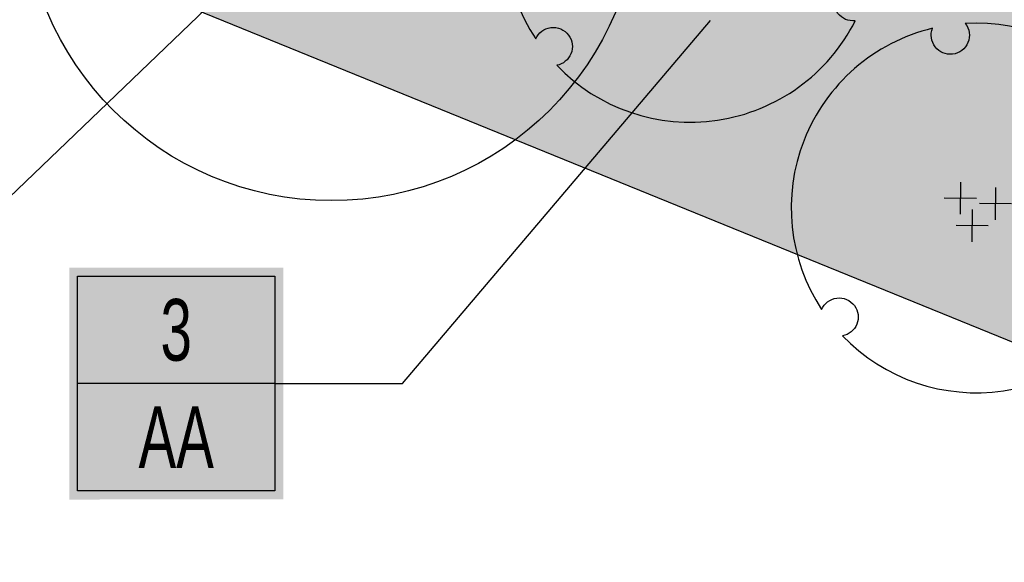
# Model space of a CAD drawing. Extents: x 1609557 to 1611883, y 574690 to 575242.
# Tile 14 of 43: x 1610172 to 1610212, y 574970 to 574992. Entities that reach past the tile are written whole.
import ezdxf
from ezdxf.enums import TextEntityAlignment as Align

# ---------------------------------------------------------------- set-up
doc = ezdxf.new("R2010")
doc.units = 0
doc.header["$MEASUREMENT"] = 0
doc.layers.add('L-ANNO-NOTE', color=2, linetype='Continuous', lineweight=25)
doc.layers.add('L-ANNO-TTLB-NPLT', color=8, linetype='Continuous', plot=False)
doc.layers.add('L-PLNT-NPLT', color=21, linetype='Continuous', plot=False)
for name, color, linetype in [('L-PLNT-BASE', 2, 'Continuous'), ('L-PLNT-BID-ADD', 2, 'Continuous'), ('L-PLNT-SEED', 2, 'Continuous'), ('L-PLNT-TREE', 5, 'Continuous'), ('L-PLNT-TREE-PLAN', 7, 'Continuous'), ('L-STON', 3, 'Continuous')]:
    doc.layers.add(name, color=color, linetype=linetype)
doc.styles.add('RDG_Standard', font='ARIALN.TTF')
doc.styles.add('X-HLVM1S', font='ARIALN.TTF')

# ---------------------------------------------------------------- blocks, each defined once
blk = doc.blocks.new('PLNT-TREE-ORN-MULT')
at = {"layer": 'L-PLNT-TREE-PLAN', "color": 0, "extrusion": (5.028865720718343e-15, -4.300868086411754e-18, -1)}
for p, q in [((-0.04255343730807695, 0.06981336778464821), (-0.04335550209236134, -0.01725964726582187)), ((0.0527482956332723, 0.05509634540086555), (0.05194623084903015, -0.03197666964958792)), ((0.0005820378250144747, 0.02587582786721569), (-0.08649097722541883, 0.02667789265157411)), ((0.09588377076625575, 0.01115880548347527), (0.008810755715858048, 0.01196087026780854)), ((-0.01043609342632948, -0.004455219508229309), (-0.01123815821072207, -0.09152823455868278)), ((0.03269938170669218, -0.04839275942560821), (-0.05437363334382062, -0.04759069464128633))]:
    blk.add_line(p, q, dxfattribs=at)
at = {"layer": 'L-PLNT-TREE-PLAN', "color": 0}
blk.add_lwpolyline([(-0.02937539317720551, 0.4991363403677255, -0.2718992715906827), (-0.02216410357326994, 0.4473752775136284, -0.2718992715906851), (-0.06385349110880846, 0.4158601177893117, -0.2633037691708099), (-0.1106958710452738, 0.4355865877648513, -0.2633037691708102), (-0.1179077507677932, 0.4858989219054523, 0.518932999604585), (-0.417688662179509, -0.2748384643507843, -0.2647662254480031), (-0.3769914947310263, -0.2439824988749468, -0.2718992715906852), (-0.3288538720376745, -0.2643289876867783, -0.2633037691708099), (-0.3225163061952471, -0.3147589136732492, -0.2556770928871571), (-0.3610273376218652, -0.3459179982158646, 0.5174068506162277), (0.4463127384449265, -0.2253995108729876, -0.2652179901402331), (0.3991555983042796, -0.2055931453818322, -0.2718992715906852), (0.3927073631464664, -0.1537314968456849, -0.2633037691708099), (0.4332121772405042, -0.1230280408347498, -0.2575414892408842), (0.4796847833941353, -0.1410762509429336, 0.5192192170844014)], format="xyb", close=True, dxfattribs=at)
at = {"layer": 'L-PLNT-NPLT', "style": 'RDG_Standard'}
blk.add_attdef('KEY', (0.1024455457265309, 0.1900547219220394), '', height=0.046875, dxfattribs=at)
at = {"layer": 'L-PLNT-NPLT', "style": 'RDG_Standard', "flags": 1}
for tag, p in [('BOTANICAL', (0.1024455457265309, 0.1153563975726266)), ('COMMON', (0.1024455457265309, 0.04065807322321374)), ('SIZE', (0.1024455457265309, -0.03404025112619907)), ('CONDITION', (0.1024455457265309, -0.1087385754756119)), ('NOTES', (0.1024455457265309, -0.1834368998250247)), ('SORT', (0.1024455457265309, -0.2581352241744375))]:
    blk.add_attdef(tag, p, '', height=0.046875, dxfattribs=at)
blk = doc.blocks.new('*U85')
at = {"true_color": 0xffffff}
blk.add_hatch(color=7, dxfattribs=at).paths.add_polyline_path([(-0.5466215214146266, 0.2352818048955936), (-0.1124215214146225, 0.2352818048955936), (-0.1124215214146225, -0.2349535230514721), (-0.5466215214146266, -0.2352818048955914)])
at = {"color": 3}
for points in [[(-0.12953889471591, 1.110223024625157e-15), (0.1295388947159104, -1.110223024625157e-15), (0.7539028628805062, 0.7365528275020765)], [(-0.1295215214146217, 1.110223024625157e-15), (-0.5295215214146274, 1.110223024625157e-15)]]:
    blk.add_lwpolyline(points, dxfattribs=at)
blk.add_lwpolyline([(-0.5295215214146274, 0.2178535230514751), (-0.1295215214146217, 0.2178535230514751), (-0.1295215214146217, -0.2178535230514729), (-0.5295215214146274, -0.2178535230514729)], close=True, dxfattribs=at)
at = {"color": 1, "style": 'X-HLVM1S', "width": 0.8, "flags": 8}
for tag, p in [('PLANTNUMBER', (-0.329530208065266, 0.1089267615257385)), ('SPECIESTYPE', (-0.32953020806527, -0.1089267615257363))]:
    blk.add_attdef(tag, text='', height=0.125, dxfattribs=at).set_placement(p, align=Align.MIDDLE_CENTER)
blk = doc.blocks.new('PLNT-TREE-DEC-OVAL')
at = {"layer": 'L-PLNT-TREE-PLAN'}
h = blk.add_hatch(color=0, dxfattribs=at)
edge = h.paths.add_edge_path()
edge.add_arc((0, 0), 0.0093634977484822, 0, 360)
at = {"layer": 'L-PLNT-TREE-PLAN', "color": 0}
for radius in [0.5, 0.0093634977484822]:
    blk.add_circle((0, 0), radius, dxfattribs=at)
at = {"layer": 'L-PLNT-NPLT', "style": 'RDG_Standard'}
blk.add_attdef('KEY', (0.102445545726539, 0.1900547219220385), '', height=0.046875, dxfattribs=at)
at = {"layer": 'L-PLNT-NPLT', "style": 'RDG_Standard', "flags": 1}
for tag, p in [('BOTANICAL', (0.102445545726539, 0.1153563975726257)), ('COMMON', (0.102445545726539, 0.04065807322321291)), ('SIZE', (0.102445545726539, -0.03404025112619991)), ('CONDITION', (0.102445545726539, -0.1087385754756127)), ('NOTES', (0.102445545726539, -0.1834368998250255)), ('SORT', (0.102445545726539, -0.2581352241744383))]:
    blk.add_attdef(tag, p, '', height=0.046875, dxfattribs=at)
blk = doc.blocks.new('*U113')
at = {"true_color": 0xffffff}
blk.add_hatch(color=7, dxfattribs=at).paths.add_polyline_path([(0.1124388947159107, 0.2352818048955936), (0.5466388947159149, 0.2352818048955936), (0.5466388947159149, -0.2349535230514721), (0.1124388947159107, -0.2352818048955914)])
at = {"color": 3}
for points in [[(0.12953889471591, 1.110223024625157e-15), (-0.1295388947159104, -1.110223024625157e-15), (-1.279109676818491, 1.10337036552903)], [(0.5295388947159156, 1.110223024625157e-15), (0.12953889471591, 1.110223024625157e-15)]]:
    blk.add_lwpolyline(points, dxfattribs=at)
blk.add_lwpolyline([(0.12953889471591, 0.2178535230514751), (0.5295388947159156, 0.2178535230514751), (0.5295388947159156, -0.2178535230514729), (0.12953889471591, -0.2178535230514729)], close=True, dxfattribs=at)
at = {"color": 1, "style": 'X-HLVM1S', "width": 0.8, "flags": 8}
for tag, p in [('PLANTNUMBER', (0.3295302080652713, 0.1089267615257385)), ('SPECIESTYPE', (0.3295302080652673, -0.1089267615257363))]:
    blk.add_attdef(tag, text='', height=0.125, dxfattribs=at).set_placement(p, align=Align.MIDDLE_CENTER)
blk = doc.blocks.new('base bid')
at = {"layer": 'L-PLNT-SEED'}
h = blk.add_hatch(dxfattribs=at)
h.set_pattern_fill('ANSI31', color=256, scale=10)
h.set_pattern_definition([(45, (150.2332058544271, -144.2689704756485), (-0.8838834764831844, 0.8838834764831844), [])])
edge = h.paths.add_edge_path()
edge.add_arc((618.8863025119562, -30.30258975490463), 1.015633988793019, 53.56259994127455, 119.7169013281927)
edge.add_arc((604.8375250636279, -3.650523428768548), 29.11303063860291, 189.3697585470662, 297.72745904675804, ccw=False)
edge.add_arc((570.2035708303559, -9.42934627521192), 5.999999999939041, 9.972662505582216, 101.7879303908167)
edge.add_arc((539.35580430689, 138.3861309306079), 145.0000000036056, 248.93301401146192, 281.7879303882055, ccw=False)
edge.add_arc((475.8941253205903, -24.71594292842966), 30.01817304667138, 67.80410625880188, 127.606428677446)
edge.add_arc((414.8510998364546, 54.51400046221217), 70.00000000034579, 234.3621781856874, 307.6152423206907, ccw=False)
edge.add_arc((339.1053539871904, -51.13912058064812), 60.00000000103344, 54.36217818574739, 102.9413701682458)
edge.add_arc((298.7936556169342, 124.2888332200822), 119.9999999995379, 269.47738466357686, 282.94137016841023, ccw=False)
edge.add_arc((297.6535016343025, -0.7059668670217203), 5.00000000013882, 89.47738466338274, 125.4332877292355)
edge.add_arc((292.4357098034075, 6.627153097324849), 3.999999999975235, 266.90698341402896, 305.43328772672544, ccw=False)
edge.add_arc((298.7936556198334, 124.2888332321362), 121.8333333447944, 234.5171921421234, 266.90698341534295, ccw=False)
edge.add_arc((230.3962784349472, 28.3383603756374), 3.999999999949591, 197.7889517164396, 234.51719214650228, ccw=False)
edge.add_arc((221.8265835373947, 25.58875506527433), 5.000000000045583, 17.78895171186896, 57.33646437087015)
edge.add_arc((192.1428275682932, -20.71323875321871), 60.0000000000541, 57.33646437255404, 95.53005168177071)
edge.add_line((186.3607580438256, 39.00750866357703), (186.1700039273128, 38.98934755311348))
edge.add_arc((180.5786885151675, 98.72825606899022), 59.99999998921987, 247.789464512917, 275.34707114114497, ccw=False)
edge.add_arc((156.0079716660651, 38.55118508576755), 4.999999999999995, 67.78946452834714, 159.470690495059)
edge.add_arc((167.6572125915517, 34.18891891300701), 17.43921944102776, 159.4706905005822, 205.3160390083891)
edge.add_line((151.892805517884, 26.73171807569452), (158.8874708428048, 11.94510390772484))
edge.add_arc((154.3676564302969, 9.807049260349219), 4.999999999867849, -5.277370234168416, 25.316038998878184, ccw=False)
edge.add_line((159.3464619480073, 9.347162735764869), (159.2120745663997, 7.892263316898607))
edge.add_arc((164.1908800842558, 7.432376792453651), 5.000000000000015, 174.7226297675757, 288.8249053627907)
edge.add_arc((171.9821321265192, -15.42170740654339), 19.14565743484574, 39.949937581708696, 108.82490536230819, ccw=False)
edge.add_arc((190.4923328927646, 0.08265457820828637), 5.000000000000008, 219.9499375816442, 260.1090579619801)
edge.add_arc((151.2221834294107, -225.1353719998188), 223.6160627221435, 64.00658706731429, 80.10905796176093, ccw=False)
edge.add_arc((365.507981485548, 214.5410112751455), 265.4991911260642, 244.0252345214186, 287.9078035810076)
edge.add_arc((486.119061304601, -158.9674474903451), 127.0000000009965, 64.50460080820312, 107.8712941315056, ccw=False)
edge.add_arc((486.1190613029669, -158.9674474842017), 126.9999999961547, 61.264920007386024, 64.50460080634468, ccw=False)
edge.add_arc((625.5395918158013, 95.3196258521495), 162.9999999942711, 241.2649200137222, 271.4988119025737)
edge.add_arc((632.209427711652, -159.5931303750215), 92.00000000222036, 40.598662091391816, 91.49881190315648, ccw=False)
edge.add_arc((804.5674639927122, -11.87140776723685), 134.999999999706, 220.5986620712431, 258.7316317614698)
edge.add_arc((779.1648480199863, -139.3653570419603), 4.999999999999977, 258.7316317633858, 370.3232354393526)
edge.add_line((784.0839102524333, -138.4693510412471), (782.9414253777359, -132.1971227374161))
edge.add_arc((776.8266279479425, -133.3109316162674), 6.21540970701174, 10.32323543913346, 70.94929946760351)
edge.add_arc((781.0222398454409, -121.1609270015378), 6.638608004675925, 186.8673162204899, 250.9492994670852, ccw=False)
edge.add_arc((810.6261729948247, -117.5955908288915), 36.45646305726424, 178.6613906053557, 186.867316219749, ccw=False)
edge.add_arc((765.0365062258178, -116.5302791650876), 9.145648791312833, 358.6613906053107, 428.1020102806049)
edge.add_arc((770.7768630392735, -102.2492452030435), 6.245895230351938, 201.7173952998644, 248.10201028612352, ccw=False)
edge.add_arc((760.3291983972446, -106.4105506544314), 5.000000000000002, 21.71739529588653, 78.0838911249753)
edge.add_arc((785.2377233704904, 11.62438980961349), 115.6344966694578, 225.374426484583, 258.0838911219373, ccw=False)
edge.add_arc((642.0705309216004, -130.5235531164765), 86.12889410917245, 44.0178143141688, 83.09250781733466)
edge.add_arc((661.4880895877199, 16.8794886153), 62.55870457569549, 227.8289389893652, 261.67372428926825, ccw=False)
at = {"layer": 'L-STON'}
h = blk.add_hatch(dxfattribs=at)
h.set_pattern_fill('GRASS', color=256, scale=2)
h.set_pattern_definition([(90, (-3.71114620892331, -150.6996880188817), (-1.414213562, 1.414213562), [0.375, -2.453427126]), (45, (-3.71114620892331, -150.6996880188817), (-1.414213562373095, 1.414213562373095), [0.375, -1.625]), (135, (-3.71114620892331, -150.6996880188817), (-1.414213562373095, -1.414213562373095), [0.375, -1.625])])
edge = h.paths.add_edge_path(flags=16)
edge.add_arc((618.8863025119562, -30.30258975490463), 1.015633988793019, 53.56259994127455, 119.7169013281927)
edge.add_arc((604.8375250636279, -3.650523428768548), 29.11303063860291, 189.3697585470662, 297.72745904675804, ccw=False)
edge.add_arc((570.2035708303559, -9.42934627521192), 5.999999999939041, 9.972662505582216, 101.7879303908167)
edge.add_arc((539.35580430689, 138.3861309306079), 145.0000000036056, 248.93301401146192, 281.7879303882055, ccw=False)
edge.add_arc((475.8941253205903, -24.71594292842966), 30.01817304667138, 67.80410625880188, 127.606428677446)
edge.add_arc((414.8510998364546, 54.51400046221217), 70.00000000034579, 234.3621781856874, 307.6152423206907, ccw=False)
edge.add_arc((339.1053539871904, -51.13912058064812), 60.00000000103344, 54.36217818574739, 102.9413701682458)
edge.add_arc((298.7936556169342, 124.2888332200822), 119.9999999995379, 269.47738466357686, 282.94137016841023, ccw=False)
edge.add_arc((297.6535016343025, -0.7059668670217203), 5.00000000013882, 89.47738466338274, 125.4332877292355)
edge.add_arc((292.4357098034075, 6.627153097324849), 3.999999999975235, 266.90698341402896, 305.43328772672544, ccw=False)
edge.add_arc((298.7936556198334, 124.2888332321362), 121.8333333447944, 234.5171921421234, 266.90698341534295, ccw=False)
edge.add_arc((230.3962784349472, 28.3383603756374), 3.999999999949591, 197.7889517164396, 234.51719214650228, ccw=False)
edge.add_arc((221.8265835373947, 25.58875506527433), 5.000000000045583, 17.78895171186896, 57.33646437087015)
edge.add_arc((192.1428275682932, -20.71323875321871), 60.0000000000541, 57.33646437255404, 95.53005168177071)
edge.add_line((186.3607580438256, 39.00750866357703), (186.1700039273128, 38.98934755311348))
edge.add_arc((180.5786885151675, 98.72825606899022), 59.99999998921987, 247.789464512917, 275.34707114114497, ccw=False)
edge.add_arc((156.0079716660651, 38.55118508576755), 4.999999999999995, 67.78946452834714, 159.470690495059)
edge.add_arc((167.6572125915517, 34.18891891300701), 17.43921944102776, 159.4706905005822, 205.3160390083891)
edge.add_line((151.892805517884, 26.73171807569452), (158.8874708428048, 11.94510390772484))
edge.add_arc((154.3676564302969, 9.807049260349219), 4.999999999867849, -5.277370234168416, 25.316038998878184, ccw=False)
edge.add_line((159.3464619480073, 9.347162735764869), (159.2120745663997, 7.892263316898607))
edge.add_arc((164.1908800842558, 7.432376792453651), 5.000000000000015, 174.7226297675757, 288.8249053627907)
edge.add_arc((171.9821321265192, -15.42170740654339), 19.14565743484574, 39.949937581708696, 108.82490536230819, ccw=False)
edge.add_arc((190.4923328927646, 0.08265457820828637), 5.000000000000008, 219.9499375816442, 260.1090579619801)
edge.add_arc((151.2221834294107, -225.1353719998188), 223.6160627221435, 64.00658706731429, 80.10905796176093, ccw=False)
edge.add_arc((365.507981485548, 214.5410112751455), 265.4991911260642, 244.0252345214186, 287.9078035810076)
edge.add_arc((486.119061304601, -158.9674474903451), 127.0000000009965, 64.50460080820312, 107.8712941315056, ccw=False)
edge.add_arc((486.1190613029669, -158.9674474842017), 126.9999999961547, 61.264920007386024, 64.50460080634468, ccw=False)
edge.add_arc((625.5395918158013, 95.3196258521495), 162.9999999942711, 241.2649200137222, 271.4988119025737)
edge.add_arc((632.209427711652, -159.5931303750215), 92.00000000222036, 40.598662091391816, 91.49881190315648, ccw=False)
edge.add_arc((804.5674639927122, -11.87140776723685), 134.999999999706, 220.5986620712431, 258.7316317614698)
edge.add_arc((779.1648480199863, -139.3653570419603), 4.999999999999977, 258.7316317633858, 370.3232354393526)
edge.add_line((784.0839102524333, -138.4693510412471), (782.9414253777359, -132.1971227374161))
edge.add_arc((776.8266279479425, -133.3109316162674), 6.21540970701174, 10.32323543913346, 70.94929946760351)
edge.add_arc((781.0222398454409, -121.1609270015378), 6.638608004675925, 186.8673162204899, 250.9492994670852, ccw=False)
edge.add_arc((810.6261729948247, -117.5955908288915), 36.45646305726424, 178.6613906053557, 186.867316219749, ccw=False)
edge.add_arc((765.0365062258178, -116.5302791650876), 9.145648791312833, 358.6613906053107, 428.1020102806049)
edge.add_arc((770.7768630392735, -102.2492452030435), 6.245895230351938, 201.7173952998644, 248.10201028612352, ccw=False)
edge.add_arc((760.3291983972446, -106.4105506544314), 5.000000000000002, 21.71739529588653, 78.0838911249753)
edge.add_arc((785.2377233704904, 11.62438980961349), 115.6344966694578, 225.374426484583, 258.0838911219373, ccw=False)
edge.add_arc((642.0705309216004, -130.5235531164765), 86.12889410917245, 44.0178143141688, 83.09250781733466)
edge.add_arc((661.4880895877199, 16.8794886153), 62.55870457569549, 227.8289389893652, 261.67372428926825, ccw=False)
edge = h.paths.add_edge_path()
edge.add_arc((661.4880895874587, 16.8794886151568), 58.55870457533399, 228.8865744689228, 261.6266150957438)
edge.add_arc((642.0705309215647, -130.5235531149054), 90.1288941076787, 44.04852607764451, 83.06014555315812, ccw=False)
edge.add_arc((785.2377233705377, 11.62438981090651), 111.6344966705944, 225.3982424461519, 282.6823883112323)
edge.add_arc((811.9353492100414, -107.0123411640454), 9.969110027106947, 16.319136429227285, 102.68238831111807, ccw=False)
edge.add_arc((865.5003203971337, -91.27441045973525), 45.85999714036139, 196.3851008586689, 256.0268237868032)
edge.add_arc((853.7026135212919, -138.6869781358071), 2.998343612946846, -68.92306818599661, 76.02682378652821, ccw=False)
edge.add_arc((804.5674639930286, -11.87140776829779), 138.9999999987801, 276.97243690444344, 291.1768356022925, ccw=False)
edge.add_arc((809.8878398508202, -159.6371798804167), 15.14565743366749, 40.28843071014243, 143.8357105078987)
edge.add_arc((804.5674639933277, -11.87140776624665), 139.0000000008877, 220.5986620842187, 267.151704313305, ccw=False)
edge.add_arc((632.2094277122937, -159.593130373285), 88.00000000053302, 40.59866207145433, 91.49881190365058)
edge.add_arc((625.5395918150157, 95.31962585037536), 166.9999999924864, 241.2649200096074, 271.4988119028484, ccw=False)
edge.add_arc((486.119061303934, -158.9674474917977), 123.0000000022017, 61.26492001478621, 107.8712941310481)
edge.add_arc((365.5043407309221, 214.5655925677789), 269.5237002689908, 249.6041407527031, 287.9063914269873, ccw=False)
edge.add_arc((365.9698800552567, 215.5476255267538), 270.6064256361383, 244.030657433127, 249.5842146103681, ccw=False)
edge.add_arc((154.4480504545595, -218.0632359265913), 211.8456146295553, 63.95216514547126, 70.08311154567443)
edge.add_arc((151.0554869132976, -225.5060928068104), 219.9999696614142, 69.91273766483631, 81.04841856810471)
edge.add_arc((171.9821321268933, -15.4217074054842), 15.14565743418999, 28.53936112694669, 140.0836133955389)
edge.add_arc((149.966357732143, -196.3326169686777), 190.9128533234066, 86.87746046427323, 97.39858245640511)
edge.add_arc((158.8098743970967, -264.4371158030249), 259.5891268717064, 97.39858245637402, 105.1312620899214)
edge.add_arc((35.53181350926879, 191.4625140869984), 212.6840491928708, 282.20007420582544, 285.13126208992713, ccw=False)
edge.add_arc((54.86326487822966, 102.0515709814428), 121.2071572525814, 277.0715209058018, 282.2000742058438, ccw=False)
edge.add_arc((51.95215365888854, 125.518462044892), 144.853923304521, 248.75498744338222, 277.07152089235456, ccw=False)
edge.add_arc((1.280879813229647, -4.833150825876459), 5.000000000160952, 104.84327763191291, 248.6841357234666, ccw=False)
edge.add_arc((-45.59932130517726, 172.0601694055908), 177.9999999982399, 284.8432776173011, 307.7565667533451)
edge.add_arc((-93.52873311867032, 250.2739725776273), 269.370478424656, 305.6296898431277, 316.0769376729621)
edge.add_arc((118.7785447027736, 46.36607813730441), 25.00104146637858, 39.91773842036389, 137.0089859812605, ccw=False)
edge.add_arc((180.5786885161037, 98.72825607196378), 55.99999999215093, 220.4330820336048, 235.0336811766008)
edge.add_arc((180.5786885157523, 98.72825607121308), 55.99999999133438, 235.0336811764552, 275.530051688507)
edge.add_arc((192.1428275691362, -20.71323875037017), 63.99999999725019, 53.66505559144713, 95.53005168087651, ccw=False)
edge.add_arc((298.7936556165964, 124.2888332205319), 116.0000000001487, 233.6650555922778, 282.9413701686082)
edge.add_arc((339.1053539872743, -51.13912058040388), 64.00000000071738, 54.3621781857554, 102.94137016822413, ccw=False)
edge.add_arc((414.8510998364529, 54.5140004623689), 66.0000000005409, 234.3621781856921, 307.6152423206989)
edge.add_arc((475.8942029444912, -24.71651629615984), 34.01867460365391, 67.87353367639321, 127.60697928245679, ccw=False)
edge.add_arc((539.3558043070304, 138.3861309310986), 141.0000000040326, 248.9484073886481, 281.7879303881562)
edge.add_arc((570.2035708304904, -9.429346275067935), 9.999999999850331, 9.832403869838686, 101.78793039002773, ccw=False)
edge.add_arc((604.8375250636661, -3.650523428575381), 25.11303063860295, 189.329578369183, 297.6231998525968)
edge.add_arc((618.8834613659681, -30.2891627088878), 5.002573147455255, 47.9211214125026, 118.69745510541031, ccw=False)
edge.add_arc((662.4386729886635, 17.95008187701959), 59.99035860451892, 227.9211214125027, 228.8749149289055)
h = blk.add_hatch(dxfattribs=at)
h.set_pattern_fill('AR-SAND', color=256, scale=2.5)
h.set_pattern_definition([(37.50000000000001, (-1609999.634312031, -572521.6229746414), (-0.1574833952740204, 4.817059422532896), [0, -3.8, 0, -4.25, 0, -4.0625]), (7.499999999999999, (-1609999.634312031, -572521.6229746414), (4.424441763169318, 7.055365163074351), [0, -2.05, 0, -3.425, 0, -1.3125]), (327.5, (-1610002.709312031, -572521.6229746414), (7.785354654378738, 0.01414763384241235), [0, -1.25, 0, -4.5, 0, -5.875]), (317.5, (-1610002.709312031, -572521.6229746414), (7.515316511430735, 2.194188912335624), [0, -0.625, 0, -2.95, 0, -3.375])])
edge = h.paths.add_edge_path()
edge.add_arc((975.1842532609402, 318.8047683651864), 481.7702616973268, 258.8784101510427, 260.4107916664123)
edge.add_line((894.9295026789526, -156.2339248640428), (884.2027706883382, -168.446132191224))
edge.add_line((884.2027706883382, -168.446132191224), (847.8491190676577, -190.6539219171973))
edge.add_line((847.8491190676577, -190.6539219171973), (798.1555349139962, -190.6539219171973))
edge.add_line((798.1555349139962, -190.6539219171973), (747.2964987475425, -172.5301932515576))
edge.add_line((747.2964987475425, -172.5301932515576), (711.4840671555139, -150.6228875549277))
edge.add_line((711.4840671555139, -150.6228875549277), (675.9964703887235, -118.4368421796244))
edge.add_line((675.9964703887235, -118.4368421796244), (504.1727170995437, -76.0782215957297))
edge.add_line((504.1727170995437, -76.0782215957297), (470.0743235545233, -62.44787501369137))
edge.add_line((470.0743235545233, -62.44787501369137), (384.715996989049, -72.36735664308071))
edge.add_line((384.715996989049, -72.36735664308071), (355.9447126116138, -76.94914028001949))
edge.add_line((355.9447126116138, -76.94914028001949), (344.0520851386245, -87.07581996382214))
edge.add_line((344.0520851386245, -87.07581996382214), (331.4194478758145, -90.8919148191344))
edge.add_line((331.4194478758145, -90.8919148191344), (175.0001791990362, -27.13090893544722))
edge.add_line((175.0001791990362, -27.13090893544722), (63.61505718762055, -52.02526193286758))
edge.add_line((63.61505718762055, -52.02526193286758), (4.422241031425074, -54.8544149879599))
edge.add_line((4.422241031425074, -54.8544149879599), (-69.8879120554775, -41.95109310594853))
edge.add_line((-69.8879120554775, -41.95109310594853), (-96.10807950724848, -31.68806857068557))
edge.add_line((-96.10807950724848, -31.68806857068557), (-102.7708319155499, -7.592912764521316))
edge.add_line((-102.7708319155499, -7.592912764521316), (-99.76146007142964, -1.693859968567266))
edge.add_arc((-45.59932130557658, 172.0601694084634), 182.0000000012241, 252.6868395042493, 275.0190642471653)
edge.add_line((-29.67664987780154, -9.241977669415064), (-29.3447826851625, -9.184034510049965))
edge.add_arc((-28.57626109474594, -25.37728074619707), 16.21147276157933, 61.79194727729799, 92.71718391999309, ccw=False)
edge.add_arc((51.7120899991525, 124.3093414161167), 153.6481874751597, 241.7919472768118, 285.8858236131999)
edge.add_arc((152.758396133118, -235.6392442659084), 220.2162130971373, 98.85330476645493, 105.5376167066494, ccw=False)
edge.add_arc((151.1820899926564, -225.4125226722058), 209.8687354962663, 70.0580048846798, 98.85778749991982, ccw=False)
edge.add_line((222.7617353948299, -28.12785397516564), (221.7754935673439, -30.49284057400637))
edge.add_arc((29.16494143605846, -585.7581051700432), 587.7230120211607, 70.86935000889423, 71.65257934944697)
edge.add_line((214.167296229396, -27.91182923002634), (214.0402741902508, -29.80142796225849))
edge.add_arc((29.16494161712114, -585.7581046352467), 585.8896781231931, 65.17206158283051, 71.60620215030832, ccw=False)
edge.add_line((275.1769008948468, -54.02054641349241), (275.9467077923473, -52.35666286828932))
edge.add_arc((29.16494235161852, -585.75810302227), 587.72300968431, 65.17206158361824, 66.03012498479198)
edge.add_line((267.9310958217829, -48.72080443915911), (268.3267669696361, -47.52202050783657))
edge.add_arc((365.5151381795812, 215.059979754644), 279.990868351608, 249.6891869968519, 287.8717470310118)
edge.add_arc((486.1190613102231, -158.9674474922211), 112.9999999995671, 62.84612761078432, 107.87174703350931, ccw=False)
edge.add_arc((625.6385876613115, 96.25216650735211), 177.9296759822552, 240.3772305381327, 271.4824047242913)
edge.add_arc((632.2057718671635, -159.6083406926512), 78.01511050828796, 45.1453067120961, 91.44266237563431, ccw=False)
edge.add_arc((804.4438500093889, -11.05135270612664), 149.7828535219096, 218.5050005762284, 297.7887874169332)
edge.add_arc((874.7528747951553, -144.4675637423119), 1.025781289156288, 113.8194262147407, 117.78878741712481, ccw=False)
edge.add_arc((923.8125677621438, -114.0406244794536), 57.59553997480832, 210.7966945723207, 223.8177650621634)
at = {"layer": 'L-PLNT-SEED'}
blk.add_lwpolyline([(-99.76146007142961, -1.693859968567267), (-102.7708319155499, -7.592912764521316), (-96.10807950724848, -31.68806857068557), (-69.8879120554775, -41.95109310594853), (4.422241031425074, -54.8544149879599), (63.61505718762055, -52.02526193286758), (175.0001791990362, -27.13090893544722), (331.4194478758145, -90.8919148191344), (344.0520851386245, -87.07581996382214), (355.9447126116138, -76.94914028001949), (384.715996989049, -72.36735664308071), (470.0743235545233, -62.44787501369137), (504.1727170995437, -76.0782215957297), (675.9964703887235, -118.4368421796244), (711.4840671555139, -150.6228875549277), (747.2964987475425, -172.5301932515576), (798.1555349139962, -190.6539219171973), (847.8491190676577, -190.6539219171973), (884.2027706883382, -168.446132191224), (894.9295026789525, -156.2339248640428)], dxfattribs=at)
blk = doc.blocks.new('OPT B AGAIN')
at = {"layer": 'L-PLNT-SEED'}
h = blk.add_hatch(dxfattribs=at)
h.set_pattern_fill('ANSI31', color=256, scale=10)
h.set_pattern_definition([(45, (181.7650575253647, -138.8858917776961), (-0.8838834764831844, 0.8838834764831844), [])])
edge = h.paths.add_edge_path()
edge.add_arc((650.4181541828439, -24.9195110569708), 1.015633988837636, 53.56259993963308, 119.7169013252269)
edge.add_arc((636.3693767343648, 1.732555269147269), 29.1130306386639, 189.3697585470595, 297.72745904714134, ccw=False)
edge.add_arc((601.7354225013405, -4.046267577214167), 5.999999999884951, 9.972662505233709, 101.787930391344)
edge.add_arc((570.8876559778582, 143.7692096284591), 145.0000000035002, 248.93301401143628, 281.7879303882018, ccw=False)
edge.add_arc((507.4259769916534, -19.33286423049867), 30.01817304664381, 67.80410625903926, 127.6064286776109)
edge.add_arc((446.3829515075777, 59.89707916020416), 70.00000000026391, 234.3621781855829, 307.6152423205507, ccw=False)
edge.add_arc((370.6372056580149, -45.75604188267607), 60.00000000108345, 54.36217818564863, 102.9413701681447)
edge.add_arc((330.3255072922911, 129.6719119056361), 119.9999999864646, 280.84839090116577, 282.94137016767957, ccw=False)
edge.add_arc((367.943715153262, -49.30538427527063), 62.94338616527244, 103.8176226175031, 128.3046883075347)
edge.add_arc((332.0278986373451, -3.835722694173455), 4.999999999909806, 128.3046883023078, 172.4897710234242)
edge.add_arc((210.2500576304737, 12.21875247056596), 117.8315461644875, 339.6326578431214, 352.48977102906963, ccw=False)
edge.add_arc((325.4022392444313, -30.53126276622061), 5.000000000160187, 159.6326578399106, 254.0379134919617)
edge.add_arc((397.0398331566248, 219.9240899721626), 265.4991911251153, 254.0379134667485, 287.907803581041)
edge.add_arc((517.6509129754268, -153.5843687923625), 127.0000000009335, 64.50460080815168, 107.87129413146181, ccw=False)
edge.add_arc((517.6509129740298, -153.5843687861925), 126.9999999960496, 61.2649200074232, 64.50460080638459, ccw=False)
edge.add_arc((657.0714434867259, 100.7027045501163), 162.9999999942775, 241.2649200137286, 271.4988119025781)
edge.add_arc((663.7412793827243, -154.2100516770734), 92.00000000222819, 40.598662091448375, 91.49881190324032, ccw=False)
edge.add_arc((836.0993156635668, -6.488329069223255), 134.9999999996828, 220.5986620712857, 258.7316317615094)
edge.add_arc((810.696699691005, -133.9822783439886), 5.000000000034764, 258.7316317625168, 370.3232354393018)
edge.add_line((815.6157619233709, -133.0862723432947), (814.4732770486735, -126.8140440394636))
edge.add_arc((808.3584796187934, -127.9278529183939), 6.215409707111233, 10.32323543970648, 70.94929946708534)
edge.add_arc((812.5540915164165, -115.7778483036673), 6.638608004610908, 186.8673162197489, 250.9492994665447, ccw=False)
edge.add_arc((842.1580246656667, -112.2125121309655), 36.45646305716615, 178.6613906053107, 186.8673162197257, ccw=False)
edge.add_arc((796.5683578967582, -111.1472004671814), 9.145648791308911, 358.6613906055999, 428.1020102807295)
edge.add_arc((802.3087147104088, -96.8661665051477), 6.245895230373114, 201.7173952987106, 248.102010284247, ccw=False)
edge.add_arc((791.8610500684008, -101.0274719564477), 4.999999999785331, 21.7173952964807, 78.08389112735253)
edge.add_arc((816.769575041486, 17.00746850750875), 115.6344966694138, 225.3744264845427, 258.0838911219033, ccw=False)
edge.add_arc((673.6023825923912, -125.140474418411), 86.12889410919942, 44.01781431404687, 83.0925078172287)
edge.add_arc((693.0199412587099, 22.26256731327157), 62.558704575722, 227.8289389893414, 261.67372428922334, ccw=False)
edge = h.paths.add_edge_path()
edge.add_arc((212.1105401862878, 104.1113347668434), 59.99999998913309, 247.7894645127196, 275.3470711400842, ccw=False)
edge.add_arc((187.5398233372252, 43.93426378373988), 4.999999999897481, 67.78946453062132, 159.4706904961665)
edge.add_arc((199.1890642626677, 39.57199761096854), 17.43921944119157, 159.4706905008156, 205.3160390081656)
edge.add_line((183.4246571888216, 32.11479677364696), (190.4193225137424, 17.32818260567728))
edge.add_arc((185.8995081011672, 15.19012795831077), 4.999999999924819, -5.277370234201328, 25.31603899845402, ccw=False)
edge.add_line((190.878313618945, 14.73024143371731), (190.7439262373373, 13.27534201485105))
edge.add_arc((195.7227317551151, 12.81545549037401), 4.999999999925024, 174.722629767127, 288.8249053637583)
edge.add_arc((203.513983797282, -10.0386287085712), 19.14565743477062, 39.949937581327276, 108.82490536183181, ccw=False)
edge.add_arc((222.0241845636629, 5.465733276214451), 5.000000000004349, 219.9499375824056, 260.10905796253)
edge.add_arc((182.7540351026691, -219.7522932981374), 223.6160627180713, 75.43087282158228, 80.10905796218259, ccw=False)
edge.add_arc((240.2619229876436, 1.512586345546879), 5.000000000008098, 255.4308728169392, 347.0509928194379)
edge.add_arc((374.7180795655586, -29.40304603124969), 132.9646127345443, 157.5099949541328, 167.0509928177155, ccw=False)
edge.add_arc((247.246189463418, 23.37148950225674), 4.999999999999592, 337.509994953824, 393.1107178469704)
edge.add_arc((217.7081057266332, 4.107980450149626), 40.2644462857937, 33.11071784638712, 90.00889385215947)
at = {"layer": 'L-STON'}
h = blk.add_hatch(dxfattribs=at)
h.set_pattern_fill('AR-SAND', color=256, scale=2.5)
h.set_pattern_definition([(37.50000000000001, (-1609968.10246036, -572516.2398959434), (-0.1574833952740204, 4.817059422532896), [0, -3.8, 0, -4.25, 0, -4.0625]), (7.499999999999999, (-1609968.10246036, -572516.2398959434), (4.424441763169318, 7.055365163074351), [0, -2.05, 0, -3.425, 0, -1.3125]), (327.5, (-1609971.17746036, -572516.2398959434), (7.785354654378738, 0.01414763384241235), [0, -1.25, 0, -4.5, 0, -5.875]), (317.5, (-1609971.17746036, -572516.2398959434), (7.515316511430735, 2.194188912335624), [0, -0.625, 0, -2.95, 0, -3.375])])
edge = h.paths.add_edge_path()
edge.add_line((387.4765642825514, -71.56606158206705), (416.2478486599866, -66.98427794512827))
edge.add_line((416.2478486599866, -66.98427794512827), (501.6061752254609, -57.06479631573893))
edge.add_line((501.6061752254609, -57.06479631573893), (535.7045687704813, -70.69514289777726))
edge.add_line((535.7045687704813, -70.69514289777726), (707.5283220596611, -113.0537634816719))
edge.add_line((707.5283220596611, -113.0537634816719), (743.0159188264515, -145.2398088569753))
edge.add_line((743.0159188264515, -145.2398088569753), (778.8283504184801, -167.1471145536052))
edge.add_line((778.8283504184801, -167.1471145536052), (829.6873865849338, -185.2708432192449))
edge.add_line((829.6873865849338, -185.2708432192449), (879.3809707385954, -185.2708432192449))
edge.add_line((879.3809707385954, -185.2708432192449), (915.7346223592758, -163.0630534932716))
edge.add_line((915.7346223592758, -163.0630534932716), (926.4613543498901, -150.8508461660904))
edge.add_line((926.4613543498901, -150.8508461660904), (913.7866116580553, -148.5347929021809))
edge.add_arc((962.3961570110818, -102.8307342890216), 66.72142739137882, 211.9891666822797, 223.2354667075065, ccw=False)
edge.add_arc((835.9757016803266, -5.668274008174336), 149.7828535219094, 218.5050005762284, 297.7887874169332, ccw=False)
edge.add_arc((663.7376235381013, -154.2252619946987), 78.01511050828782, 45.14530671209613, 91.44266237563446)
edge.add_arc((657.1704393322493, 101.6352452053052), 177.9296759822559, 240.3772305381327, 271.4824047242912, ccw=False)
edge.add_arc((517.6509129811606, -153.5843687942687), 112.9999999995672, 62.84612761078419, 107.8717470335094)
edge.add_arc((397.0469898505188, 220.4430584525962), 279.9908683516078, 249.6891869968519, 287.87174703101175, ccw=False)
edge.add_line((299.8586186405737, -42.13894180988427), (299.4629474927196, -43.33772574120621))
edge.add_arc((60.69679402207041, -580.3750243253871), 587.7230096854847, 65.17206158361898, 66.0301249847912, ccw=False)
edge.add_line((307.4785594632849, -46.97358417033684), (306.7087525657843, -48.63746771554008))
edge.add_arc((60.69679328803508, -580.3750259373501), 585.8896781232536, 65.17206158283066, 71.60620215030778)
edge.add_line((245.5721258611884, -24.41834926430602), (245.6991479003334, -22.52875053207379))
edge.add_arc((60.69679310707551, -580.3750264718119), 587.723012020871, 70.86935000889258, 71.65257934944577, ccw=False)
edge.add_line((253.3073452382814, -25.10976187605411), (254.2935870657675, -22.74477527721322))
edge.add_arc((182.7139416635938, -220.0294439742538), 209.8687354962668, 70.05800488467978, 98.85778749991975)
edge.add_arc((184.2902478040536, -230.2561655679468), 220.2162130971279, 98.85330476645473, 105.5376167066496)
edge.add_arc((83.24394167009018, 129.6924201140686), 153.6481874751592, 241.79194727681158, 285.8858236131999, ccw=False)
edge.add_arc((2.955590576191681, -19.99420204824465), 16.21147276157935, 61.79194727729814, 92.71718391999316)
edge.add_line((2.187068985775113, -3.800955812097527), (1.855201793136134, -3.858898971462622))
edge.add_arc((-14.06746963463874, 177.4432481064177), 182.0000000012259, 252.6868395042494, 275.01906424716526, ccw=False)
edge.add_line((-68.229608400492, 3.689218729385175), (-71.23898024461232, -2.209834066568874))
edge.add_line((-71.23898024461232, -2.209834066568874), (-64.57622783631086, -26.30498987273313))
edge.add_line((-64.57622783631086, -26.30498987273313), (-38.35606038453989, -36.56801440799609))
edge.add_line((-38.35606038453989, -36.56801440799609), (35.95409270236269, -49.47133629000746))
edge.add_line((35.95409270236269, -49.47133629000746), (95.14690885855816, -46.64218323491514))
edge.add_line((95.14690885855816, -46.64218323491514), (206.5320308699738, -21.74783023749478))
edge.add_line((206.5320308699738, -21.74783023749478), (362.9512995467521, -85.50883612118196))
edge.add_line((362.9512995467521, -85.50883612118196), (375.5839368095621, -81.6927412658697))
edge.add_line((375.5839368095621, -81.6927412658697), (387.4765642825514, -71.56606158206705))
at = {"layer": 'L-PLNT-SEED'}
blk.add_lwpolyline([(-68.229608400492, 3.689218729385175), (-71.23898024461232, -2.209834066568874), (-64.57622783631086, -26.30498987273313), (-38.35606038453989, -36.56801440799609), (35.95409270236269, -49.47133629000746), (95.14690885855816, -46.64218323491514), (206.5320308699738, -21.74783023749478), (362.9512995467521, -85.50883612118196), (375.5839368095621, -81.6927412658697), (387.4765642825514, -71.56606158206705), (416.2478486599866, -66.98427794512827), (501.6061752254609, -57.06479631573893), (535.7045687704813, -70.69514289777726), (707.5283220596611, -113.0537634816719), (743.0159188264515, -145.2398088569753), (778.8283504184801, -167.1471145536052), (829.6873865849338, -185.2708432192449), (879.3809707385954, -185.2708432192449), (915.7346223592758, -163.0630534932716), (926.4613543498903, -150.8508461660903)], dxfattribs=at)

msp = doc.modelspace()

# ---------------------------------------------------------------- hatches: boundary and pattern name
at = {"layer": 'L-STON'}
h = msp.add_hatch(dxfattribs=at)
h.set_pattern_fill('GRASS', color=256, scale=2)
h.set_pattern_definition([(90, (0, 0), (-1.414213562, 1.414213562), [0.375, -2.453427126]), (45, (0, 0), (-1.414213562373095, 1.414213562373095), [0.375, -1.625]), (135, (0, 0), (-1.414213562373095, -1.414213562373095), [0.375, -1.625])])
edge = h.paths.add_edge_path()
edge.add_arc((1610813.216045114, 574959.1414492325), 100.0040495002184, 216.1022558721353, 216.1817475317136)
edge.add_arc((1610656.820515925, 574844.9201608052), 93.66082483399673, 36.09956406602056, 36.18443933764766)
edge = h.paths.add_edge_path()
edge.add_line((1609968.687393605, 575012.2828954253), (1609968.102458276, 575016.2398957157))
edge.add_arc((1609954.034991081, 575193.683145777), 178.0000017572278, 253.0948772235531, 274.5328533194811, ccw=False)
edge.add_arc((1609954.034990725, 575193.6831440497), 178.0000000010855, 248.16826524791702, 253.0948771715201, ccw=False)
edge.add_arc((1609954.034990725, 575193.6831440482), 177.9999999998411, 238.03358010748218, 248.1682652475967, ccw=False)
edge.add_arc((1609954.034990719, 575193.6831440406), 177.9999999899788, 221.3720803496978, 238.033580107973, ccw=False)
edge.add_arc((1609916.37045134, 575160.5099906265), 127.809606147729, 215.3124549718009, 221.3720803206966, ccw=False)
edge.add_arc((1609869.584878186, 574941.4546373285), 156.1524184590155, 111.6098876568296, 115.6512929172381)
edge.add_arc((1609765.242331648, 575157.5691477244), 83.83367074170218, 276.5399601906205, 295.99620355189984, ccw=False)
edge.add_line((1609774.790663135, 575074.2810110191), (1609793.91872741, 575061.8659131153))
edge.add_arc((1609739.119560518, 574977.4969385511), 100.6035414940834, 49.28011877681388, 56.9955511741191, ccw=False)
edge.add_line((1609804.749430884, 575053.7451691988), (1609811.023914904, 575047.8491104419))
edge.add_line((1609811.023914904, 575047.8491104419), (1609816.541248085, 575053.3064861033))
edge.add_line((1609816.541248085, 575053.3064861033), (1609888.084439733, 574995.2144768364))
edge.add_line((1609888.084439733, 574995.2144768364), (1609902.420042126, 574989.8289895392))
edge.add_line((1609902.420042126, 574989.8289895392), (1609897.395630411, 575009.8454450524))
edge.add_arc((1609904.28674102, 575010.7120738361), 6.94539062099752, 101.69690295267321, 187.1679094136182, ccw=False)
edge.add_arc((1609948.778174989, 575178.4044143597), 167.3102986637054, 254.0774575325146, 276.8341494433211)

# ---------------------------------------------------------------- linework, layer by layer
at = {"layer": 'L-ANNO-TTLB-NPLT'}
msp.add_lwpolyline([(1610542.011692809, 574972.0356052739, 0.199319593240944), (1610448.007155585, 574979.7205648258, -0.1938486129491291), (1610247.108300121, 574993.8877171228, 0.1847073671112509), (1610090.813740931, 575007.7364668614, -0.163506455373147), (1609999.097645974, 575012.1318707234, -0.6574366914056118), (1609998.770942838, 575021.3067028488), (1609970.681289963, 575016.4199664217, -0.1297419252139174), (1609980.611501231, 575014.0567920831, 0.1943770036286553), (1610092.450281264, 575001.963968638, -0.1843638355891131), (1610244.482261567, 574988.4929120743, 0.1938431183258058), (1610449.848434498, 574974.0100751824, -0.1992207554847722), (1610539.227817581, 574966.7203329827)], format="xyb", close=True, dxfattribs=at)

# ---------------------------------------------------------------- block references
at = {"layer": 'L-ANNO-NOTE'}
ref = msp.add_blockref('*U113', (1610158.987812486, 574975.434753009), dxfattribs=dict(at, xscale=-20, yscale=20, zscale=20))
ref.add_attrib('PLANTNUMBER', '1', dxfattribs={"layer": '0', "color": 1, "height": 2.5, "style": 'X-HLVM1S', "width": 0.8}).set_placement((1610152.575925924, 574977.6132882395), align=Align.MIDDLE_CENTER)
ref.add_attrib('SPECIESTYPE', 'TD', dxfattribs={"layer": '0', "color": 1, "height": 2.5, "style": 'X-HLVM1S', "width": 0.8}).set_placement((1610152.413579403, 574973.2562177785), align=Align.MIDDLE_CENTER)
ref = msp.add_blockref('*U85', (1610184.950178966, 574977.4704066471), dxfattribs=dict(at, xscale=20, yscale=20, zscale=20))
ref.add_attrib('PLANTNUMBER', '3', dxfattribs={"layer": '0', "color": 1, "height": 2.5, "style": 'X-HLVM1S', "width": 0.8}).set_placement((1610178.359574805, 574979.6489418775), align=Align.MIDDLE_CENTER)
ref.add_attrib('SPECIESTYPE', 'AA', dxfattribs={"layer": '0', "color": 1, "height": 2.5, "style": 'X-HLVM1S', "width": 0.8}).set_placement((1610178.359574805, 574975.2918714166), align=Align.MIDDLE_CENTER)
at = {"layer": 'L-PLNT-BASE'}
msp.add_blockref('base bid', (1609999.634312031, 575021.6229746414), dxfattribs=at)
at = {"layer": 'L-PLNT-BID-ADD'}
msp.add_blockref('OPT B AGAIN', (1609968.10246036, 575016.2398959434), dxfattribs=at)
at = {"layer": 'L-PLNT-TREE'}
for name, p, xscale, yscale, zscale in [('PLNT-TREE-DEC-OVAL', (1610184.65536279, 574997.3904080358), 25, 25, 25), ('PLNT-TREE-ORN-MULT', (1610199.204823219, 574995.571830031), 15, 15, 15), ('PLNT-TREE-ORN-MULT', (1610210.799604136, 574984.5953540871), 15, 15, 15)]:
    msp.add_blockref(name, p, dxfattribs=dict(at, xscale=xscale, yscale=yscale, zscale=zscale))

doc.saveas('drawing.dxf')
